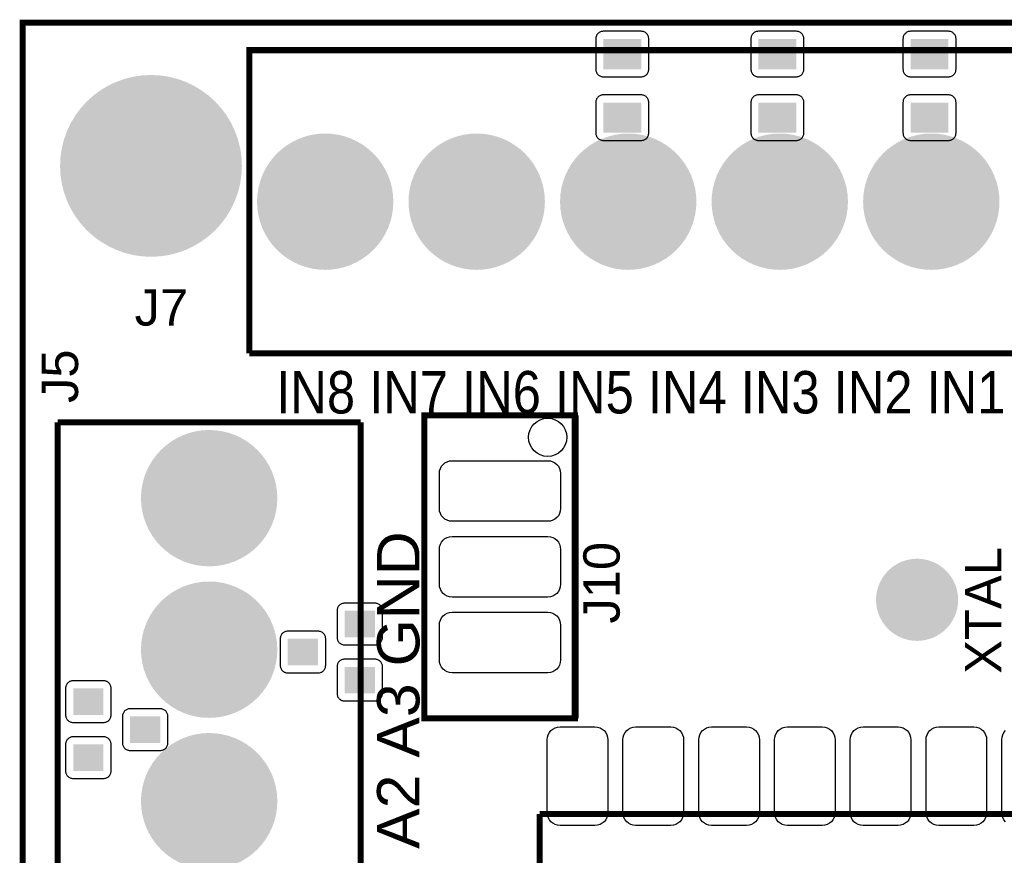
# Model space of a CAD drawing. Header units: inches. Extents: x -3.34 to 3.34, y -1.57 to 1.57.
# Tile 9 of 14: x -3.34 to -2.04, y 0.47 to 1.57. Entities that reach past the tile are written whole.
import ezdxf

# ---------------------------------------------------------------- set-up
doc = ezdxf.new("R2010")
doc.units = ezdxf.units.IN
doc.layers.get('0').update_dxf_attribs({"linetype": 'CONTINUOUS'})

# ---------------------------------------------------------------- blocks, each defined once
blk = doc.blocks.new('RPAD')
blk.add_trace([(-0.5, -0.5), (-0.5, 0.5), (0.5, -0.5), (0.5, 0.5)])
blk = doc.blocks.new('EPAD')
at = {"const_width": 0.5}
blk.add_lwpolyline([(-0.25, 0, 1), (0.25, 0, 1)], format="xyb", close=True, dxfattribs=at)

msp = doc.modelspace()

# ---------------------------------------------------------------- linework, layer by layer
at = {"const_width": 0.008}
for points in [[(-3.332118, -1.570866), (3.333236, -1.570866), (3.333236, 1.570866), (-3.332118, 1.570866), (-3.332118, -1.570866)], [(-3.332118, -1.570866), (3.333236, -1.570866), (3.333236, 1.570866), (-3.332118, 1.570866), (-3.332118, -1.570866)], [(-3.332118, -1.570866), (3.333236, -1.570866), (3.333236, 1.570866), (-3.332118, 1.570866), (-3.332118, -1.570866)], [(-3.032906, 1.134646), (-3.032906, 1.534646), (-1.432906, 1.534646)], [(-3.032906, 1.134646), (-3.032906, 1.534646), (-1.432906, 1.534646)], [(-3.032906, 1.134646), (-3.032906, 1.534646), (-1.432906, 1.534646)], [(-1.432906, 1.134646), (-3.032906, 1.134646)], [(-1.432906, 1.134646), (-3.032906, 1.134646)], [(-1.432906, 1.134646), (-3.032906, 1.134646)], [(-2.802197, 0.652756), (-2.603378, 0.652756), (-2.603378, 1.052756), (-2.802197, 1.052756), (-2.802197, 0.652756)], [(-2.802197, 0.652756), (-2.603378, 0.652756), (-2.603378, 1.052756), (-2.802197, 1.052756), (-2.802197, 0.652756)], [(-2.802197, 0.652756), (-2.603378, 0.652756), (-2.603378, 1.052756), (-2.802197, 1.052756), (-2.802197, 0.652756)], [(-2.602197, 1.052756), (-2.602197, 0.652756)], [(-2.602197, 1.052756), (-2.602197, 0.652756)], [(-2.602197, 1.052756), (-2.602197, 0.652756)], [(-3.286055, 1.043307), (-2.886055, 1.043307)], [(-3.286055, 1.043307), (-3.286055, 0.443307)], [(-3.286055, 1.043307), (-2.886055, 1.043307)], [(-3.286055, 1.043307), (-3.286055, 0.443307)], [(-3.286055, 1.043307), (-2.886055, 1.043307)], [(-3.286055, 1.043307), (-3.286055, 0.443307)], [(-2.886055, 0.443307), (-2.886055, 1.043307)], [(-2.886055, 0.443307), (-2.886055, 1.043307)], [(-2.886055, 0.443307), (-2.886055, 1.043307)], [(-2.649835, 0.376378), (-2.649835, 0.526378)], [(-2.649835, 0.526378), (-0.649835, 0.526378)], [(-2.649835, 0.376378), (-2.649835, 0.526378)], [(-2.649835, 0.526378), (-0.649835, 0.526378)], [(-2.649835, 0.376378), (-2.649835, 0.526378)], [(-2.649835, 0.526378), (-0.649835, 0.526378)]]:
    msp.add_lwpolyline(points, dxfattribs=at)
for points in [[(-2.50578, 1.509528), (-2.50578, 1.549528), (-2.50583, 1.550567), (-2.505978, 1.551572), (-2.50622, 1.552539), (-2.506551, 1.553463), (-2.506966, 1.554339), (-2.507461, 1.555163), (-2.50803, 1.555931), (-2.50867, 1.556637), (-2.509376, 1.557277), (-2.510144, 1.557846), (-2.510968, 1.558341), (-2.511844, 1.558756), (-2.512768, 1.559087), (-2.513735, 1.559329), (-2.51474, 1.559477), (-2.51578, 1.559528), (-2.56578, 1.559528), (-2.566819, 1.559477), (-2.567824, 1.559329), (-2.568791, 1.559087), (-2.569715, 1.558756), (-2.570591, 1.558341), (-2.571415, 1.557846), (-2.572183, 1.557277), (-2.572889, 1.556637), (-2.573529, 1.555931), (-2.574098, 1.555163), (-2.574593, 1.554339), (-2.575008, 1.553463), (-2.575339, 1.552539), (-2.575581, 1.551572), (-2.575729, 1.550567), (-2.57578, 1.549528), (-2.57578, 1.509528), (-2.575729, 1.508488), (-2.575581, 1.507483), (-2.575339, 1.506516), (-2.575008, 1.505592), (-2.574593, 1.504716), (-2.574098, 1.503892), (-2.573529, 1.503124), (-2.572889, 1.502418), (-2.572183, 1.501778), (-2.571415, 1.501209), (-2.570591, 1.500714), (-2.569715, 1.500299), (-2.568791, 1.499969), (-2.567824, 1.499726), (-2.566819, 1.499578), (-2.56578, 1.499528), (-2.51578, 1.499528), (-2.51474, 1.499578), (-2.513735, 1.499726), (-2.512768, 1.499969), (-2.511844, 1.500299), (-2.510968, 1.500714), (-2.510144, 1.501209), (-2.509376, 1.501778), (-2.50867, 1.502418), (-2.50803, 1.503124), (-2.507461, 1.503892), (-2.506966, 1.504716), (-2.506551, 1.505592), (-2.50622, 1.506516), (-2.505978, 1.507483), (-2.50583, 1.508488), (-2.50578, 1.509528)], [(-2.301055, 1.509528), (-2.301055, 1.549528), (-2.301106, 1.550567), (-2.301254, 1.551572), (-2.301496, 1.552539), (-2.301827, 1.553463), (-2.302241, 1.554339), (-2.302736, 1.555163), (-2.303306, 1.555931), (-2.303946, 1.556637), (-2.304652, 1.557277), (-2.305419, 1.557846), (-2.306243, 1.558341), (-2.30712, 1.558756), (-2.308044, 1.559087), (-2.309011, 1.559329), (-2.310016, 1.559477), (-2.311055, 1.559528), (-2.361055, 1.559528), (-2.362094, 1.559477), (-2.3631, 1.559329), (-2.364067, 1.559087), (-2.364991, 1.558756), (-2.365867, 1.558341), (-2.366691, 1.557846), (-2.367458, 1.557277), (-2.368165, 1.556637), (-2.368805, 1.555931), (-2.369374, 1.555163), (-2.369869, 1.554339), (-2.370283, 1.553463), (-2.370614, 1.552539), (-2.370856, 1.551572), (-2.371005, 1.550567), (-2.371055, 1.549528), (-2.371055, 1.509528), (-2.371005, 1.508488), (-2.370856, 1.507483), (-2.370614, 1.506516), (-2.370283, 1.505592), (-2.369869, 1.504716), (-2.369374, 1.503892), (-2.368805, 1.503124), (-2.368165, 1.502418), (-2.367458, 1.501778), (-2.366691, 1.501209), (-2.365867, 1.500714), (-2.364991, 1.500299), (-2.364067, 1.499969), (-2.3631, 1.499726), (-2.362094, 1.499578), (-2.361055, 1.499528), (-2.311055, 1.499528), (-2.310016, 1.499578), (-2.309011, 1.499726), (-2.308044, 1.499969), (-2.30712, 1.500299), (-2.306243, 1.500714), (-2.305419, 1.501209), (-2.304652, 1.501778), (-2.303946, 1.502418), (-2.303306, 1.503124), (-2.302736, 1.503892), (-2.302241, 1.504716), (-2.301827, 1.505592), (-2.301496, 1.506516), (-2.301254, 1.507483), (-2.301106, 1.508488), (-2.301055, 1.509528)], [(-2.100268, 1.509528), (-2.100268, 1.549528), (-2.100318, 1.550567), (-2.100467, 1.551572), (-2.100709, 1.552539), (-2.101039, 1.553463), (-2.101454, 1.554339), (-2.101949, 1.555163), (-2.102518, 1.555931), (-2.103158, 1.556637), (-2.103865, 1.557277), (-2.104632, 1.557846), (-2.105456, 1.558341), (-2.106332, 1.558756), (-2.107256, 1.559087), (-2.108223, 1.559329), (-2.109228, 1.559477), (-2.110268, 1.559528), (-2.160268, 1.559528), (-2.161307, 1.559477), (-2.162312, 1.559329), (-2.163279, 1.559087), (-2.164203, 1.558756), (-2.16508, 1.558341), (-2.165904, 1.557846), (-2.166671, 1.557277), (-2.167377, 1.556637), (-2.168017, 1.555931), (-2.168587, 1.555163), (-2.169081, 1.554339), (-2.169496, 1.553463), (-2.169827, 1.552539), (-2.170069, 1.551572), (-2.170217, 1.550567), (-2.170268, 1.549528), (-2.170268, 1.509528), (-2.170217, 1.508488), (-2.170069, 1.507483), (-2.169827, 1.506516), (-2.169496, 1.505592), (-2.169081, 1.504716), (-2.168587, 1.503892), (-2.168017, 1.503124), (-2.167377, 1.502418), (-2.166671, 1.501778), (-2.165904, 1.501209), (-2.16508, 1.500714), (-2.164203, 1.500299), (-2.163279, 1.499969), (-2.162312, 1.499726), (-2.161307, 1.499578), (-2.160268, 1.499528), (-2.110268, 1.499528), (-2.109228, 1.499578), (-2.108223, 1.499726), (-2.107256, 1.499969), (-2.106332, 1.500299), (-2.105456, 1.500714), (-2.104632, 1.501209), (-2.103865, 1.501778), (-2.103158, 1.502418), (-2.102518, 1.503124), (-2.101949, 1.503892), (-2.101454, 1.504716), (-2.101039, 1.505592), (-2.100709, 1.506516), (-2.100467, 1.507483), (-2.100318, 1.508488), (-2.100268, 1.509528)], [(-2.50578, 1.425528), (-2.50578, 1.465528), (-2.50583, 1.466567), (-2.505978, 1.467572), (-2.50622, 1.468539), (-2.506551, 1.469463), (-2.506966, 1.470339), (-2.507461, 1.471163), (-2.50803, 1.471931), (-2.50867, 1.472637), (-2.509376, 1.473277), (-2.510144, 1.473846), (-2.510968, 1.474341), (-2.511844, 1.474756), (-2.512768, 1.475087), (-2.513735, 1.475329), (-2.51474, 1.475477), (-2.51578, 1.475528), (-2.56578, 1.475528), (-2.566819, 1.475477), (-2.567824, 1.475329), (-2.568791, 1.475087), (-2.569715, 1.474756), (-2.570591, 1.474341), (-2.571415, 1.473846), (-2.572183, 1.473277), (-2.572889, 1.472637), (-2.573529, 1.471931), (-2.574098, 1.471163), (-2.574593, 1.470339), (-2.575008, 1.469463), (-2.575339, 1.468539), (-2.575581, 1.467572), (-2.575729, 1.466567), (-2.57578, 1.465528), (-2.57578, 1.425528), (-2.575729, 1.424488), (-2.575581, 1.423483), (-2.575339, 1.422516), (-2.575008, 1.421592), (-2.574593, 1.420716), (-2.574098, 1.419892), (-2.573529, 1.419124), (-2.572889, 1.418418), (-2.572183, 1.417778), (-2.571415, 1.417209), (-2.570591, 1.416714), (-2.569715, 1.416299), (-2.568791, 1.415969), (-2.567824, 1.415726), (-2.566819, 1.415578), (-2.56578, 1.415528), (-2.51578, 1.415528), (-2.51474, 1.415578), (-2.513735, 1.415726), (-2.512768, 1.415969), (-2.511844, 1.416299), (-2.510968, 1.416714), (-2.510144, 1.417209), (-2.509376, 1.417778), (-2.50867, 1.418418), (-2.50803, 1.419124), (-2.507461, 1.419892), (-2.506966, 1.420716), (-2.506551, 1.421592), (-2.50622, 1.422516), (-2.505978, 1.423483), (-2.50583, 1.424488), (-2.50578, 1.425528)], [(-2.301055, 1.425528), (-2.301055, 1.465528), (-2.301106, 1.466567), (-2.301254, 1.467572), (-2.301496, 1.468539), (-2.301827, 1.469463), (-2.302241, 1.470339), (-2.302736, 1.471163), (-2.303306, 1.471931), (-2.303946, 1.472637), (-2.304652, 1.473277), (-2.305419, 1.473846), (-2.306243, 1.474341), (-2.30712, 1.474756), (-2.308044, 1.475087), (-2.309011, 1.475329), (-2.310016, 1.475477), (-2.311055, 1.475528), (-2.361055, 1.475528), (-2.362094, 1.475477), (-2.3631, 1.475329), (-2.364067, 1.475087), (-2.364991, 1.474756), (-2.365867, 1.474341), (-2.366691, 1.473846), (-2.367458, 1.473277), (-2.368165, 1.472637), (-2.368805, 1.471931), (-2.369374, 1.471163), (-2.369869, 1.470339), (-2.370283, 1.469463), (-2.370614, 1.468539), (-2.370856, 1.467572), (-2.371005, 1.466567), (-2.371055, 1.465528), (-2.371055, 1.425528), (-2.371005, 1.424488), (-2.370856, 1.423483), (-2.370614, 1.422516), (-2.370283, 1.421592), (-2.369869, 1.420716), (-2.369374, 1.419892), (-2.368805, 1.419124), (-2.368165, 1.418418), (-2.367458, 1.417778), (-2.366691, 1.417209), (-2.365867, 1.416714), (-2.364991, 1.416299), (-2.364067, 1.415969), (-2.3631, 1.415726), (-2.362094, 1.415578), (-2.361055, 1.415528), (-2.311055, 1.415528), (-2.310016, 1.415578), (-2.309011, 1.415726), (-2.308044, 1.415969), (-2.30712, 1.416299), (-2.306243, 1.416714), (-2.305419, 1.417209), (-2.304652, 1.417778), (-2.303946, 1.418418), (-2.303306, 1.419124), (-2.302736, 1.419892), (-2.302241, 1.420716), (-2.301827, 1.421592), (-2.301496, 1.422516), (-2.301254, 1.423483), (-2.301106, 1.424488), (-2.301055, 1.425528)], [(-2.100268, 1.425528), (-2.100268, 1.465528), (-2.100318, 1.466567), (-2.100467, 1.467572), (-2.100709, 1.468539), (-2.101039, 1.469463), (-2.101454, 1.470339), (-2.101949, 1.471163), (-2.102518, 1.471931), (-2.103158, 1.472637), (-2.103865, 1.473277), (-2.104632, 1.473846), (-2.105456, 1.474341), (-2.106332, 1.474756), (-2.107256, 1.475087), (-2.108223, 1.475329), (-2.109228, 1.475477), (-2.110268, 1.475528), (-2.160268, 1.475528), (-2.161307, 1.475477), (-2.162312, 1.475329), (-2.163279, 1.475087), (-2.164203, 1.474756), (-2.16508, 1.474341), (-2.165904, 1.473846), (-2.166671, 1.473277), (-2.167377, 1.472637), (-2.168017, 1.471931), (-2.168587, 1.471163), (-2.169081, 1.470339), (-2.169496, 1.469463), (-2.169827, 1.468539), (-2.170069, 1.467572), (-2.170217, 1.466567), (-2.170268, 1.465528), (-2.170268, 1.425528), (-2.170217, 1.424488), (-2.170069, 1.423483), (-2.169827, 1.422516), (-2.169496, 1.421592), (-2.169081, 1.420716), (-2.168587, 1.419892), (-2.168017, 1.419124), (-2.167377, 1.418418), (-2.166671, 1.417778), (-2.165904, 1.417209), (-2.16508, 1.416714), (-2.164203, 1.416299), (-2.163279, 1.415969), (-2.162312, 1.415726), (-2.161307, 1.415578), (-2.160268, 1.415528), (-2.110268, 1.415528), (-2.109228, 1.415578), (-2.108223, 1.415726), (-2.107256, 1.415969), (-2.106332, 1.416299), (-2.105456, 1.416714), (-2.104632, 1.417209), (-2.103865, 1.417778), (-2.103158, 1.418418), (-2.102518, 1.419124), (-2.101949, 1.419892), (-2.101454, 1.420716), (-2.101039, 1.421592), (-2.100709, 1.422516), (-2.100467, 1.423483), (-2.100318, 1.424488), (-2.100268, 1.425528)], [(-2.622197, 0.975756), (-2.622197, 0.929756), (-2.622535, 0.92628), (-2.623508, 0.923066), (-2.625054, 0.920175), (-2.627111, 0.91767), (-2.629616, 0.915613), (-2.632507, 0.914067), (-2.635721, 0.913094), (-2.639197, 0.912756), (-2.765197, 0.912756), (-2.768673, 0.913094), (-2.771887, 0.914067), (-2.774778, 0.915613), (-2.777283, 0.91767), (-2.779339, 0.920175), (-2.780885, 0.923066), (-2.781859, 0.92628), (-2.782197, 0.929756), (-2.782197, 0.975756), (-2.781859, 0.979232), (-2.780885, 0.982446), (-2.779339, 0.985337), (-2.777283, 0.987842), (-2.774778, 0.989898), (-2.771887, 0.991444), (-2.768673, 0.992418), (-2.765197, 0.992756), (-2.639197, 0.992756), (-2.635721, 0.992418), (-2.632507, 0.991444), (-2.629616, 0.989898), (-2.627111, 0.987842), (-2.625054, 0.985337), (-2.623508, 0.982446), (-2.622535, 0.979232), (-2.622197, 0.975756)], [(-2.622197, 0.875756), (-2.622197, 0.829756), (-2.622535, 0.82628), (-2.623508, 0.823066), (-2.625054, 0.820175), (-2.627111, 0.81767), (-2.629616, 0.815613), (-2.632507, 0.814067), (-2.635721, 0.813094), (-2.639197, 0.812756), (-2.765197, 0.812756), (-2.768673, 0.813094), (-2.771887, 0.814067), (-2.774778, 0.815613), (-2.777283, 0.81767), (-2.779339, 0.820175), (-2.780885, 0.823066), (-2.781859, 0.82628), (-2.782197, 0.829756), (-2.782197, 0.875756), (-2.781859, 0.879232), (-2.780885, 0.882446), (-2.779339, 0.885337), (-2.777283, 0.887842), (-2.774778, 0.889898), (-2.771887, 0.891444), (-2.768673, 0.892418), (-2.765197, 0.892756), (-2.639197, 0.892756), (-2.635721, 0.892418), (-2.632507, 0.891444), (-2.629616, 0.889898), (-2.627111, 0.887842), (-2.625054, 0.885337), (-2.623508, 0.882446), (-2.622535, 0.879232), (-2.622197, 0.875756)], [(-2.857236, 0.759657), (-2.857236, 0.794657), (-2.857287, 0.795697), (-2.857435, 0.796702), (-2.857677, 0.797669), (-2.858008, 0.798593), (-2.858422, 0.799469), (-2.858917, 0.800293), (-2.859487, 0.801061), (-2.860127, 0.801767), (-2.860833, 0.802407), (-2.8616, 0.802976), (-2.862424, 0.803471), (-2.863301, 0.803886), (-2.864225, 0.804217), (-2.865192, 0.804459), (-2.866197, 0.804607), (-2.867236, 0.804657), (-2.907236, 0.804657), (-2.908276, 0.804607), (-2.909281, 0.804459), (-2.910248, 0.804217), (-2.911172, 0.803886), (-2.912048, 0.803471), (-2.912872, 0.802976), (-2.913639, 0.802407), (-2.914346, 0.801767), (-2.914986, 0.801061), (-2.915555, 0.800293), (-2.91605, 0.799469), (-2.916465, 0.798593), (-2.916795, 0.797669), (-2.917037, 0.796702), (-2.917186, 0.795697), (-2.917236, 0.794657), (-2.917236, 0.759657), (-2.917186, 0.758618), (-2.917037, 0.757613), (-2.916795, 0.756646), (-2.916465, 0.755722), (-2.91605, 0.754846), (-2.915555, 0.754022), (-2.914986, 0.753254), (-2.914346, 0.752548), (-2.913639, 0.751908), (-2.912872, 0.751339), (-2.912048, 0.750844), (-2.911172, 0.750429), (-2.910248, 0.750098), (-2.909281, 0.749856), (-2.908276, 0.749708), (-2.907236, 0.749657), (-2.867236, 0.749657), (-2.866197, 0.749708), (-2.865192, 0.749856), (-2.864225, 0.750098), (-2.863301, 0.750429), (-2.862424, 0.750844), (-2.8616, 0.751339), (-2.860833, 0.751908), (-2.860127, 0.752548), (-2.859487, 0.753254), (-2.858917, 0.754022), (-2.858422, 0.754846), (-2.858008, 0.755722), (-2.857677, 0.756646), (-2.857435, 0.757613), (-2.857287, 0.758618), (-2.857236, 0.759657)], [(-2.622197, 0.775756), (-2.622197, 0.729756), (-2.622535, 0.72628), (-2.623508, 0.723066), (-2.625054, 0.720175), (-2.627111, 0.71767), (-2.629616, 0.715613), (-2.632507, 0.714067), (-2.635721, 0.713094), (-2.639197, 0.712756), (-2.765197, 0.712756), (-2.768673, 0.713094), (-2.771887, 0.714067), (-2.774778, 0.715613), (-2.777283, 0.71767), (-2.779339, 0.720175), (-2.780885, 0.723066), (-2.781859, 0.72628), (-2.782197, 0.729756), (-2.782197, 0.775756), (-2.781859, 0.779232), (-2.780885, 0.782446), (-2.779339, 0.785337), (-2.777283, 0.787842), (-2.774778, 0.789898), (-2.771887, 0.791444), (-2.768673, 0.792418), (-2.765197, 0.792756), (-2.639197, 0.792756), (-2.635721, 0.792418), (-2.632507, 0.791444), (-2.629616, 0.789898), (-2.627111, 0.787842), (-2.625054, 0.785337), (-2.623508, 0.782446), (-2.622535, 0.779232), (-2.622197, 0.775756)], [(-2.932236, 0.722657), (-2.932236, 0.757657), (-2.932287, 0.758697), (-2.932435, 0.759702), (-2.932677, 0.760669), (-2.933008, 0.761593), (-2.933422, 0.762469), (-2.933917, 0.763293), (-2.934487, 0.764061), (-2.935127, 0.764767), (-2.935833, 0.765407), (-2.9366, 0.765976), (-2.937424, 0.766471), (-2.938301, 0.766886), (-2.939225, 0.767217), (-2.940192, 0.767459), (-2.941197, 0.767607), (-2.942236, 0.767657), (-2.982236, 0.767657), (-2.983276, 0.767607), (-2.984281, 0.767459), (-2.985248, 0.767217), (-2.986172, 0.766886), (-2.987048, 0.766471), (-2.987872, 0.765976), (-2.988639, 0.765407), (-2.989346, 0.764767), (-2.989986, 0.764061), (-2.990555, 0.763293), (-2.99105, 0.762469), (-2.991465, 0.761593), (-2.991795, 0.760669), (-2.992037, 0.759702), (-2.992186, 0.758697), (-2.992236, 0.757657), (-2.992236, 0.722657), (-2.992186, 0.721618), (-2.992037, 0.720613), (-2.991795, 0.719646), (-2.991465, 0.718722), (-2.99105, 0.717846), (-2.990555, 0.717022), (-2.989986, 0.716254), (-2.989346, 0.715548), (-2.988639, 0.714908), (-2.987872, 0.714339), (-2.987048, 0.713844), (-2.986172, 0.713429), (-2.985248, 0.713098), (-2.984281, 0.712856), (-2.983276, 0.712708), (-2.982236, 0.712657), (-2.942236, 0.712657), (-2.941197, 0.712708), (-2.940192, 0.712856), (-2.939225, 0.713098), (-2.938301, 0.713429), (-2.937424, 0.713844), (-2.9366, 0.714339), (-2.935833, 0.714908), (-2.935127, 0.715548), (-2.934487, 0.716254), (-2.933917, 0.717022), (-2.933422, 0.717846), (-2.933008, 0.718722), (-2.932677, 0.719646), (-2.932435, 0.720613), (-2.932287, 0.721618), (-2.932236, 0.722657)], [(-2.857236, 0.685657), (-2.857236, 0.720657), (-2.857287, 0.721697), (-2.857435, 0.722702), (-2.857677, 0.723669), (-2.858008, 0.724593), (-2.858422, 0.725469), (-2.858917, 0.726293), (-2.859487, 0.727061), (-2.860127, 0.727767), (-2.860833, 0.728407), (-2.8616, 0.728976), (-2.862424, 0.729471), (-2.863301, 0.729886), (-2.864225, 0.730217), (-2.865192, 0.730459), (-2.866197, 0.730607), (-2.867236, 0.730657), (-2.907236, 0.730657), (-2.908276, 0.730607), (-2.909281, 0.730459), (-2.910248, 0.730217), (-2.911172, 0.729886), (-2.912048, 0.729471), (-2.912872, 0.728976), (-2.913639, 0.728407), (-2.914346, 0.727767), (-2.914986, 0.727061), (-2.915555, 0.726293), (-2.91605, 0.725469), (-2.916465, 0.724593), (-2.916795, 0.723669), (-2.917037, 0.722702), (-2.917186, 0.721697), (-2.917236, 0.720657), (-2.917236, 0.685657), (-2.917186, 0.684618), (-2.917037, 0.683613), (-2.916795, 0.682646), (-2.916465, 0.681722), (-2.91605, 0.680846), (-2.915555, 0.680022), (-2.914986, 0.679254), (-2.914346, 0.678548), (-2.913639, 0.677908), (-2.912872, 0.677339), (-2.912048, 0.676844), (-2.911172, 0.676429), (-2.910248, 0.676098), (-2.909281, 0.675856), (-2.908276, 0.675708), (-2.907236, 0.675657), (-2.867236, 0.675657), (-2.866197, 0.675708), (-2.865192, 0.675856), (-2.864225, 0.676098), (-2.863301, 0.676429), (-2.862424, 0.676844), (-2.8616, 0.677339), (-2.860833, 0.677908), (-2.860127, 0.678548), (-2.859487, 0.679254), (-2.858917, 0.680022), (-2.858422, 0.680846), (-2.858008, 0.681722), (-2.857677, 0.682646), (-2.857435, 0.683613), (-2.857287, 0.684618), (-2.857236, 0.685657)], [(-3.275504, 0.692295), (-3.275504, 0.657295), (-3.275454, 0.656256), (-3.275305, 0.655251), (-3.275063, 0.654284), (-3.274732, 0.65336), (-3.274318, 0.652483), (-3.273823, 0.651659), (-3.273254, 0.650892), (-3.272613, 0.650186), (-3.271907, 0.649546), (-3.27114, 0.648976), (-3.270316, 0.648482), (-3.269439, 0.648067), (-3.268515, 0.647736), (-3.267548, 0.647494), (-3.266543, 0.647346), (-3.265504, 0.647295), (-3.225504, 0.647295), (-3.224465, 0.647346), (-3.223459, 0.647494), (-3.222493, 0.647736), (-3.221569, 0.648067), (-3.220692, 0.648482), (-3.219868, 0.648976), (-3.219101, 0.649546), (-3.218394, 0.650186), (-3.217754, 0.650892), (-3.217185, 0.651659), (-3.21669, 0.652483), (-3.216276, 0.65336), (-3.215945, 0.654284), (-3.215703, 0.655251), (-3.215554, 0.656256), (-3.215504, 0.657295), (-3.215504, 0.692295), (-3.215554, 0.693335), (-3.215703, 0.69434), (-3.215945, 0.695307), (-3.216276, 0.696231), (-3.21669, 0.697107), (-3.217185, 0.697931), (-3.217754, 0.698699), (-3.218394, 0.699405), (-3.219101, 0.700045), (-3.219868, 0.700614), (-3.220692, 0.701109), (-3.221569, 0.701524), (-3.222493, 0.701854), (-3.223459, 0.702096), (-3.224465, 0.702245), (-3.225504, 0.702295), (-3.265504, 0.702295), (-3.266543, 0.702245), (-3.267548, 0.702096), (-3.268515, 0.701854), (-3.269439, 0.701524), (-3.270316, 0.701109), (-3.27114, 0.700614), (-3.271907, 0.700045), (-3.272613, 0.699405), (-3.273254, 0.698699), (-3.273823, 0.697931), (-3.274318, 0.697107), (-3.274732, 0.696231), (-3.275063, 0.695307), (-3.275305, 0.69434), (-3.275454, 0.693335), (-3.275504, 0.692295)], [(-3.200504, 0.655295), (-3.200504, 0.620295), (-3.200454, 0.619256), (-3.200305, 0.618251), (-3.200063, 0.617284), (-3.199732, 0.61636), (-3.199318, 0.615483), (-3.198823, 0.614659), (-3.198254, 0.613892), (-3.197613, 0.613186), (-3.196907, 0.612546), (-3.19614, 0.611976), (-3.195316, 0.611482), (-3.194439, 0.611067), (-3.193515, 0.610736), (-3.192548, 0.610494), (-3.191543, 0.610346), (-3.190504, 0.610295), (-3.150504, 0.610295), (-3.149465, 0.610346), (-3.148459, 0.610494), (-3.147493, 0.610736), (-3.146569, 0.611067), (-3.145692, 0.611482), (-3.144868, 0.611976), (-3.144101, 0.612546), (-3.143394, 0.613186), (-3.142754, 0.613892), (-3.142185, 0.614659), (-3.14169, 0.615483), (-3.141276, 0.61636), (-3.140945, 0.617284), (-3.140703, 0.618251), (-3.140554, 0.619256), (-3.140504, 0.620295), (-3.140504, 0.655295), (-3.140554, 0.656335), (-3.140703, 0.65734), (-3.140945, 0.658307), (-3.141276, 0.659231), (-3.14169, 0.660107), (-3.142185, 0.660931), (-3.142754, 0.661699), (-3.143394, 0.662405), (-3.144101, 0.663045), (-3.144868, 0.663614), (-3.145692, 0.664109), (-3.146569, 0.664524), (-3.147493, 0.664854), (-3.148459, 0.665096), (-3.149465, 0.665245), (-3.150504, 0.665295), (-3.190504, 0.665295), (-3.191543, 0.665245), (-3.192548, 0.665096), (-3.193515, 0.664854), (-3.194439, 0.664524), (-3.195316, 0.664109), (-3.19614, 0.663614), (-3.196907, 0.663045), (-3.197613, 0.662405), (-3.198254, 0.661699), (-3.198823, 0.660931), (-3.199318, 0.660107), (-3.199732, 0.659231), (-3.200063, 0.658307), (-3.200305, 0.65734), (-3.200454, 0.656335), (-3.200504, 0.655295)], [(-2.576835, 0.511378), (-2.622835, 0.511378), (-2.626311, 0.511716), (-2.629525, 0.512689), (-2.632416, 0.514235), (-2.63492, 0.516292), (-2.636977, 0.518797), (-2.638523, 0.521688), (-2.639496, 0.524902), (-2.639835, 0.528378), (-2.639835, 0.624378), (-2.639496, 0.627854), (-2.638523, 0.631068), (-2.636977, 0.633959), (-2.63492, 0.636464), (-2.632416, 0.63852), (-2.629525, 0.640067), (-2.626311, 0.64104), (-2.622835, 0.641378), (-2.576835, 0.641378), (-2.573359, 0.64104), (-2.570144, 0.640067), (-2.567254, 0.63852), (-2.564749, 0.636464), (-2.562692, 0.633959), (-2.561146, 0.631068), (-2.560173, 0.627854), (-2.559835, 0.624378), (-2.559835, 0.528378), (-2.560173, 0.524902), (-2.561146, 0.521688), (-2.562692, 0.518797), (-2.564749, 0.516292), (-2.567254, 0.514235), (-2.570144, 0.512689), (-2.573359, 0.511716), (-2.576835, 0.511378)], [(-2.476835, 0.511378), (-2.522835, 0.511378), (-2.526311, 0.511716), (-2.529525, 0.512689), (-2.532416, 0.514235), (-2.53492, 0.516292), (-2.536977, 0.518797), (-2.538523, 0.521688), (-2.539496, 0.524902), (-2.539835, 0.528378), (-2.539835, 0.624378), (-2.539496, 0.627854), (-2.538523, 0.631068), (-2.536977, 0.633959), (-2.53492, 0.636464), (-2.532416, 0.63852), (-2.529525, 0.640067), (-2.526311, 0.64104), (-2.522835, 0.641378), (-2.476835, 0.641378), (-2.473359, 0.64104), (-2.470144, 0.640067), (-2.467254, 0.63852), (-2.464749, 0.636464), (-2.462692, 0.633959), (-2.461146, 0.631068), (-2.460173, 0.627854), (-2.459835, 0.624378), (-2.459835, 0.528378), (-2.460173, 0.524902), (-2.461146, 0.521688), (-2.462692, 0.518797), (-2.464749, 0.516292), (-2.467254, 0.514235), (-2.470144, 0.512689), (-2.473359, 0.511716), (-2.476835, 0.511378)], [(-2.376835, 0.511378), (-2.422835, 0.511378), (-2.426311, 0.511716), (-2.429525, 0.512689), (-2.432416, 0.514235), (-2.43492, 0.516292), (-2.436977, 0.518797), (-2.438523, 0.521688), (-2.439496, 0.524902), (-2.439835, 0.528378), (-2.439835, 0.624378), (-2.439496, 0.627854), (-2.438523, 0.631068), (-2.436977, 0.633959), (-2.43492, 0.636464), (-2.432416, 0.63852), (-2.429525, 0.640067), (-2.426311, 0.64104), (-2.422835, 0.641378), (-2.376835, 0.641378), (-2.373359, 0.64104), (-2.370144, 0.640067), (-2.367254, 0.63852), (-2.364749, 0.636464), (-2.362692, 0.633959), (-2.361146, 0.631068), (-2.360173, 0.627854), (-2.359835, 0.624378), (-2.359835, 0.528378), (-2.360173, 0.524902), (-2.361146, 0.521688), (-2.362692, 0.518797), (-2.364749, 0.516292), (-2.367254, 0.514235), (-2.370144, 0.512689), (-2.373359, 0.511716), (-2.376835, 0.511378)], [(-2.276835, 0.511378), (-2.322835, 0.511378), (-2.326311, 0.511716), (-2.329525, 0.512689), (-2.332416, 0.514235), (-2.33492, 0.516292), (-2.336977, 0.518797), (-2.338523, 0.521688), (-2.339496, 0.524902), (-2.339835, 0.528378), (-2.339835, 0.624378), (-2.339496, 0.627854), (-2.338523, 0.631068), (-2.336977, 0.633959), (-2.33492, 0.636464), (-2.332416, 0.63852), (-2.329525, 0.640067), (-2.326311, 0.64104), (-2.322835, 0.641378), (-2.276835, 0.641378), (-2.273359, 0.64104), (-2.270144, 0.640067), (-2.267254, 0.63852), (-2.264749, 0.636464), (-2.262692, 0.633959), (-2.261146, 0.631068), (-2.260173, 0.627854), (-2.259835, 0.624378), (-2.259835, 0.528378), (-2.260173, 0.524902), (-2.261146, 0.521688), (-2.262692, 0.518797), (-2.264749, 0.516292), (-2.267254, 0.514235), (-2.270144, 0.512689), (-2.273359, 0.511716), (-2.276835, 0.511378)], [(-2.176835, 0.511378), (-2.222835, 0.511378), (-2.226311, 0.511716), (-2.229525, 0.512689), (-2.232416, 0.514235), (-2.23492, 0.516292), (-2.236977, 0.518797), (-2.238523, 0.521688), (-2.239496, 0.524902), (-2.239835, 0.528378), (-2.239835, 0.624378), (-2.239496, 0.627854), (-2.238523, 0.631068), (-2.236977, 0.633959), (-2.23492, 0.636464), (-2.232416, 0.63852), (-2.229525, 0.640067), (-2.226311, 0.64104), (-2.222835, 0.641378), (-2.176835, 0.641378), (-2.173359, 0.64104), (-2.170144, 0.640067), (-2.167254, 0.63852), (-2.164749, 0.636464), (-2.162692, 0.633959), (-2.161146, 0.631068), (-2.160173, 0.627854), (-2.159835, 0.624378), (-2.159835, 0.528378), (-2.160173, 0.524902), (-2.161146, 0.521688), (-2.162692, 0.518797), (-2.164749, 0.516292), (-2.167254, 0.514235), (-2.170144, 0.512689), (-2.173359, 0.511716), (-2.176835, 0.511378)], [(-2.076835, 0.511378), (-2.122835, 0.511378), (-2.126311, 0.511716), (-2.129525, 0.512689), (-2.132416, 0.514235), (-2.13492, 0.516292), (-2.136977, 0.518797), (-2.138523, 0.521688), (-2.139496, 0.524902), (-2.139835, 0.528378), (-2.139835, 0.624378), (-2.139496, 0.627854), (-2.138523, 0.631068), (-2.136977, 0.633959), (-2.13492, 0.636464), (-2.132416, 0.63852), (-2.129525, 0.640067), (-2.126311, 0.64104), (-2.122835, 0.641378), (-2.076835, 0.641378), (-2.073359, 0.64104), (-2.070144, 0.640067), (-2.067254, 0.63852), (-2.064749, 0.636464), (-2.062692, 0.633959), (-2.061146, 0.631068), (-2.060173, 0.627854), (-2.059835, 0.624378), (-2.059835, 0.528378), (-2.060173, 0.524902), (-2.061146, 0.521688), (-2.062692, 0.518797), (-2.064749, 0.516292), (-2.067254, 0.514235), (-2.070144, 0.512689), (-2.073359, 0.511716), (-2.076835, 0.511378)], [(-3.275504, 0.618295), (-3.275504, 0.583295), (-3.275454, 0.582256), (-3.275305, 0.581251), (-3.275063, 0.580284), (-3.274732, 0.57936), (-3.274318, 0.578483), (-3.273823, 0.577659), (-3.273254, 0.576892), (-3.272613, 0.576186), (-3.271907, 0.575546), (-3.27114, 0.574976), (-3.270316, 0.574482), (-3.269439, 0.574067), (-3.268515, 0.573736), (-3.267548, 0.573494), (-3.266543, 0.573346), (-3.265504, 0.573295), (-3.225504, 0.573295), (-3.224465, 0.573346), (-3.223459, 0.573494), (-3.222493, 0.573736), (-3.221569, 0.574067), (-3.220692, 0.574482), (-3.219868, 0.574976), (-3.219101, 0.575546), (-3.218394, 0.576186), (-3.217754, 0.576892), (-3.217185, 0.577659), (-3.21669, 0.578483), (-3.216276, 0.57936), (-3.215945, 0.580284), (-3.215703, 0.581251), (-3.215554, 0.582256), (-3.215504, 0.583295), (-3.215504, 0.618295), (-3.215554, 0.619335), (-3.215703, 0.62034), (-3.215945, 0.621307), (-3.216276, 0.622231), (-3.21669, 0.623107), (-3.217185, 0.623931), (-3.217754, 0.624699), (-3.218394, 0.625405), (-3.219101, 0.626045), (-3.219868, 0.626614), (-3.220692, 0.627109), (-3.221569, 0.627524), (-3.222493, 0.627854), (-3.223459, 0.628096), (-3.224465, 0.628245), (-3.225504, 0.628295), (-3.265504, 0.628295), (-3.266543, 0.628245), (-3.267548, 0.628096), (-3.268515, 0.627854), (-3.269439, 0.627524), (-3.270316, 0.627109), (-3.27114, 0.626614), (-3.271907, 0.626045), (-3.272613, 0.625405), (-3.273254, 0.624699), (-3.273823, 0.623931), (-3.274318, 0.623107), (-3.274732, 0.622231), (-3.275063, 0.621307), (-3.275305, 0.62034), (-3.275454, 0.619335), (-3.275504, 0.618295)]]:
    msp.add_lwpolyline(points, close=True)
msp.add_lwpolyline([(-2.03492, 0.516292), (-2.036977, 0.518797), (-2.038523, 0.521688), (-2.039496, 0.524902), (-2.039835, 0.528378), (-2.039835, 0.624378), (-2.039496, 0.627854), (-2.038523, 0.631068), (-2.036977, 0.633959), (-2.03492, 0.636464)])
msp.add_circle((-2.639205, 1.023622), 0.025209)
msp.add_circle((-2.639205, 1.023622), 0.025209)
msp.add_circle((-2.639205, 1.023622), 0.025209)

# ---------------------------------------------------------------- block references
for p, xscale, yscale, rotation in [((-2.54078, 1.529528), 0.04, 0.05, -90), ((-2.336055, 1.529528), 0.04, 0.05, -90), ((-2.135268, 1.529528), 0.04, 0.05, -90), ((-2.54078, 1.445528), 0.04, 0.05, -90), ((-2.336055, 1.445528), 0.04, 0.05, -90), ((-2.135268, 1.445528), 0.04, 0.05, -90), ((-2.887236, 0.777157), 0.035, 0.04, -90), ((-2.962236, 0.740157), 0.035, 0.04, -90), ((-2.887236, 0.703157), 0.035, 0.04, -90), ((-3.245504, 0.674795), 0.035, 0.04, -270), ((-3.170504, 0.637795), 0.035, 0.04, -270), ((-3.245504, 0.600795), 0.035, 0.04, -270)]:
    msp.add_blockref('RPAD', p, dxfattribs=dict(xscale=xscale, yscale=yscale, rotation=rotation))
for p, xscale, yscale in [((-3.162827, 1.38189), 0.24, 0.24), ((-2.932906, 1.334646), 0.18, 0.18), ((-2.732906, 1.334646), 0.18, 0.18), ((-2.532906, 1.334646), 0.18, 0.18), ((-2.332906, 1.334646), 0.18, 0.18), ((-2.132906, 1.334646), 0.18, 0.18), ((-3.086055, 0.943307), 0.18, 0.18), ((-2.151646, 0.809134), 0.108425, 0.108425), ((-3.086055, 0.743307), 0.18, 0.18), ((-3.086055, 0.543307), 0.18, 0.18)]:
    msp.add_blockref('EPAD', p, dxfattribs=dict(xscale=xscale, yscale=yscale))

# ---------------------------------------------------------------- texts
for s, height, width, p in [('J7', 0.048, 1.041667, (-3.18448, 1.171134)), ('J7', 0.048, 1.041667, (-3.18448, 1.171134)), ('J7', 0.048, 1.041667, (-3.18448, 1.171134)), ('IN8 IN7 IN6 IN5 IN4 IN3 IN2 IN1', 0.056, 0.892857, (-2.997472, 1.05511)), ('IN8 IN7 IN6 IN5 IN4 IN3 IN2 IN1', 0.056, 0.892857, (-2.997472, 1.05511)), ('IN8 IN7 IN6 IN5 IN4 IN3 IN2 IN1', 0.056, 0.892857, (-2.997472, 1.05511))]:
    msp.add_text(s, height=height, dxfattribs=dict(width=width)).set_placement(p)
for s, height, width, p in [('J5', 0.048, 1.041667, (-3.259072, 1.068872)), ('J5', 0.048, 1.041667, (-3.259072, 1.068872)), ('J5', 0.048, 1.041667, (-3.259072, 1.068872)), ('J10', 0.048, 1.041667, (-2.544197, 0.777756)), ('J10', 0.048, 1.041667, (-2.544197, 0.777756)), ('J10', 0.048, 1.041667, (-2.544197, 0.777756)), ('A2 A3 GND', 0.056, 1.071429, (-2.808488, 0.480315)), ('A2 A3 GND', 0.056, 1.071429, (-2.808488, 0.480315)), ('A2 A3 GND', 0.056, 1.071429, (-2.808488, 0.480315)), ('XTAL', 0.048, 1.041667, (-2.040402, 0.711496)), ('XTAL', 0.048, 1.041667, (-2.040402, 0.711496)), ('XTAL', 0.048, 1.041667, (-2.040402, 0.711496))]:
    msp.add_text(s, height=height, rotation=90, dxfattribs=dict(width=width)).set_placement(p)

doc.saveas('drawing.dxf')
